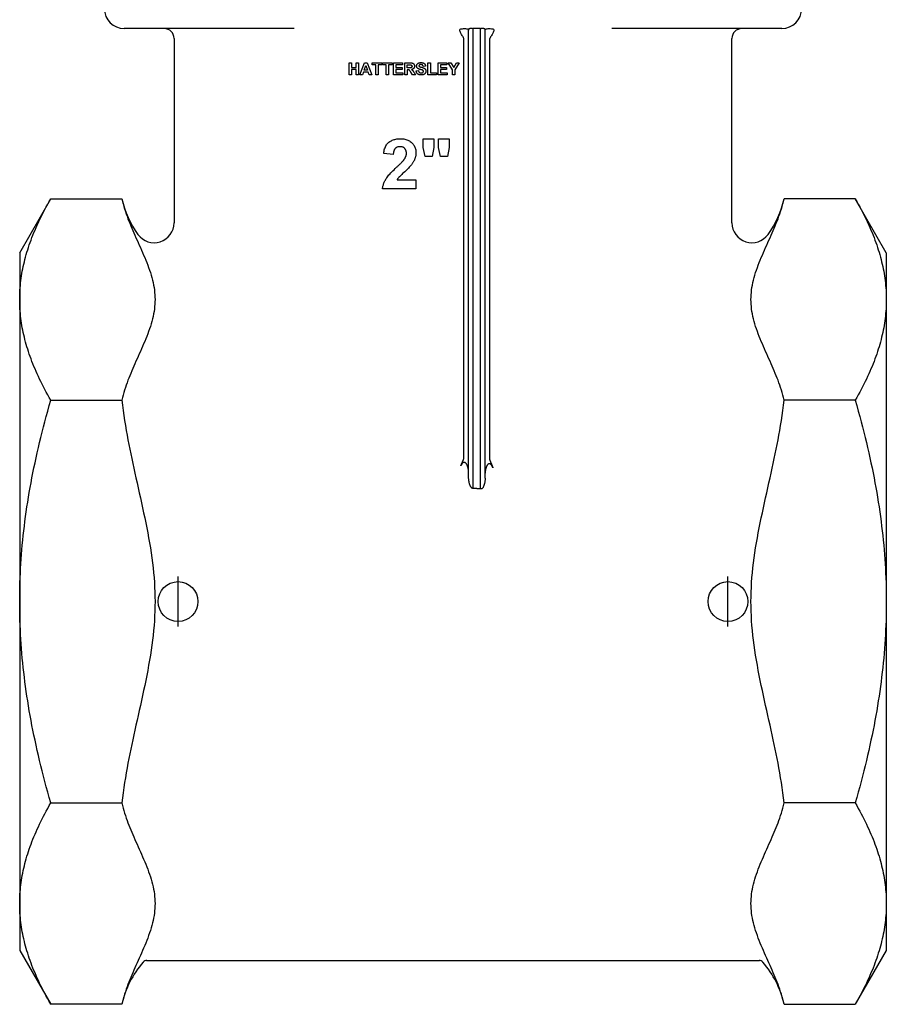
# Model space of a CAD drawing. Header units: millimetres. Extents: x 79 to 4005, y 5 to 463.
# Tile 1 of 15: x 280 to 367, y 145 to 243. Entities that reach past the tile are written whole.
import ezdxf

# ---------------------------------------------------------------- set-up
doc = ezdxf.new("R2010")
doc.units = ezdxf.units.MM
doc.layers.add('DETAIL', color=2, linetype='Continuous')
doc.layers.add('ORIGIN', color=6, linetype='Continuous')

msp = doc.modelspace()

# ---------------------------------------------------------------- linework, layer by layer
at = {"layer": 'DETAIL'}
for p, q in [((307.829, 242.448), (290.763, 242.448)), ((325.323, 197.427), (325.323, 242.365)), ((325.732, 242.448), (325.792, 242.448)), ((325.792, 196.301), (325.792, 242.448)), ((326.525, 242.448), (325.792, 242.448)), ((326.525, 196.252), (326.525, 242.448)), ((326.525, 242.448), (326.585, 242.448)), ((326.993, 197.325), (326.993, 242.365)), ((356.763, 242.448), (339.697, 242.448)), ((295.763, 241.448), (295.763, 222.949)), ((324.855, 199.323), (324.855, 241.448)), ((327.462, 199.179), (327.462, 241.448)), ((351.763, 222.949), (351.763, 241.448)), ((313.327, 237.81), (313.327, 239.01)), ((313.327, 239.01), (313.569, 239.01)), ((313.569, 239.01), (313.569, 238.538)), ((313.569, 238.538), (314.044, 238.538)), ((313.569, 238.335), (313.569, 237.81)), ((314.044, 238.335), (313.569, 238.335)), ((314.044, 239.01), (314.287, 239.01)), ((314.044, 238.538), (314.044, 239.01)), ((314.044, 237.81), (314.044, 238.335)), ((314.287, 239.01), (314.287, 237.81)), ((314.416, 237.81), (314.882, 239.01)), ((314.845, 238.285), (315.008, 238.73)), ((315.174, 238.285), (314.845, 238.285)), ((314.882, 239.01), (315.14, 239.01)), ((315.008, 238.73), (315.174, 238.285)), ((315.14, 239.01), (315.619, 237.81)), ((315.663, 239.01), (316.616, 239.01)), ((315.663, 238.807), (315.663, 239.01)), ((316.019, 238.807), (315.663, 238.807)), ((316.019, 237.81), (316.019, 238.807)), ((316.261, 238.807), (316.261, 237.81)), ((316.616, 238.807), (316.261, 238.807)), ((316.616, 239.01), (316.616, 238.807)), ((316.687, 239.01), (317.641, 239.01)), ((316.687, 238.807), (316.687, 239.01)), ((317.043, 238.807), (316.687, 238.807)), ((317.043, 237.81), (317.043, 238.807)), ((317.286, 238.807), (317.286, 237.81)), ((317.641, 238.807), (317.286, 238.807)), ((317.641, 239.01), (317.641, 238.807)), ((317.798, 237.81), (317.798, 239.01)), ((317.798, 239.01), (318.688, 239.01)), ((318.04, 238.807), (318.04, 238.54)), ((318.688, 238.807), (318.04, 238.807)), ((318.04, 238.54), (318.643, 238.54)), ((318.04, 238.337), (318.04, 238.013)), ((318.643, 238.337), (318.04, 238.337)), ((318.643, 238.54), (318.643, 238.337)), ((318.688, 239.01), (318.688, 238.807)), ((318.916, 237.81), (318.916, 239.01)), ((318.916, 239.01), (319.427, 239.01)), ((319.159, 238.807), (319.348, 238.807)), ((319.159, 238.502), (319.159, 238.807)), ((319.338, 238.502), (319.159, 238.502)), ((319.159, 238.311), (319.159, 237.81)), ((319.208, 238.311), (319.159, 238.311)), ((320.065, 238.201), (320.301, 238.224)), ((321.006, 238.667), (320.764, 238.656)), ((321.252, 237.81), (321.252, 239)), ((321.252, 239), (321.495, 239)), ((321.495, 239), (321.495, 238.013)), ((322.27, 237.81), (322.27, 239.01)), ((322.27, 239.01), (323.16, 239.01)), ((322.513, 238.807), (322.513, 238.54)), ((323.16, 238.807), (322.513, 238.807)), ((322.513, 238.54), (323.116, 238.54)), ((322.513, 238.337), (322.513, 238.013)), ((323.116, 238.337), (322.513, 238.337)), ((323.116, 238.54), (323.116, 238.337)), ((323.16, 239.01), (323.16, 238.807)), ((323.265, 239.01), (323.548, 239.01)), ((323.704, 238.315), (323.265, 239.01)), ((323.548, 239.01), (323.832, 238.534)), ((323.704, 237.81), (323.704, 238.315)), ((323.832, 238.534), (324.108, 239.01)), ((324.388, 239.01), (323.946, 238.313)), ((323.946, 238.313), (323.946, 237.81)), ((324.108, 239.01), (324.388, 239.01)), ((313.569, 237.81), (313.327, 237.81)), ((314.287, 237.81), (314.044, 237.81)), ((314.673, 237.81), (314.416, 237.81)), ((314.772, 238.082), (314.673, 237.81)), ((315.252, 238.082), (314.772, 238.082)), ((315.356, 237.81), (315.252, 238.082)), ((315.619, 237.81), (315.356, 237.81)), ((316.261, 237.81), (316.019, 237.81)), ((317.286, 237.81), (317.043, 237.81)), ((318.711, 237.81), (317.798, 237.81)), ((318.04, 238.013), (318.711, 238.013)), ((318.711, 238.013), (318.711, 237.81)), ((319.159, 237.81), (318.916, 237.81)), ((319.707, 237.81), (319.532, 238.071)), ((319.997, 237.81), (319.707, 237.81)), ((319.85, 238.044), (319.997, 237.81)), ((322.098, 237.81), (321.252, 237.81)), ((321.495, 238.013), (322.098, 238.013)), ((322.098, 238.013), (322.098, 237.81)), ((323.183, 237.81), (322.27, 237.81)), ((322.513, 238.013), (323.183, 238.013)), ((323.183, 238.013), (323.183, 237.81)), ((323.946, 237.81), (323.704, 237.81)), ((320.779, 231.372), (321.823, 231.372)), ((320.779, 230.526), (320.779, 231.372)), ((321.823, 231.372), (321.823, 230.526)), ((322.318, 231.372), (323.362, 231.372)), ((322.318, 230.526), (322.318, 231.372)), ((323.362, 231.372), (323.362, 230.526)), ((320.958, 229.596), (320.779, 230.526)), ((321.823, 230.526), (321.667, 229.596)), ((322.497, 229.596), (322.318, 230.526)), ((323.362, 230.526), (323.206, 229.596)), ((317.76, 229.813), (316.804, 229.908)), ((321.667, 229.596), (320.958, 229.596)), ((323.206, 229.596), (322.497, 229.596)), ((318.145, 227.264), (320.047, 227.264)), ((320.047, 227.264), (320.047, 226.372)), ((320.047, 226.372), (316.689, 226.372)), ((280.263, 219.948), (283.389, 225.363)), ((283.389, 225.363), (290.516, 225.363)), ((364.137, 225.363), (357.009, 225.363)), ((367.263, 219.948), (364.137, 225.363)), ((280.263, 219.948), (280.263, 215.259)), ((367.263, 219.948), (367.263, 215.259)), ((280.263, 215.259), (280.263, 184.948)), ((367.263, 215.259), (367.263, 184.948)), ((283.389, 205.155), (290.516, 205.155)), ((364.137, 205.155), (357.009, 205.155)), ((280.263, 184.948), (280.263, 154.637)), ((367.263, 184.948), (367.263, 154.637)), ((283.389, 164.741), (290.516, 164.741)), ((364.137, 164.741), (357.009, 164.741)), ((280.263, 154.637), (280.263, 149.948)), ((367.263, 154.637), (367.263, 149.948)), ((280.263, 149.948), (283.389, 144.534)), ((367.263, 149.948), (364.137, 144.534)), ((292.987, 148.94), (293.603, 148.94)), ((293.603, 148.94), (353.923, 148.939)), ((353.923, 148.939), (354.539, 148.939)), ((290.516, 144.534), (283.389, 144.534)), ((357.009, 144.534), (364.137, 144.534))]:
    msp.add_line(p, q, dxfattribs=at)
at = {"layer": 'DETAIL', "flags": 128}
for points in [[(324.855, 241.448), (324.823, 241.53), (324.777, 241.606), (324.728, 241.682), (324.679, 241.761), (324.631, 241.84), (324.585, 241.917), (324.543, 241.994), (324.506, 242.068), (324.475, 242.14), (324.454, 242.208), (324.445, 242.273), (324.454, 242.33), (324.484, 242.373), (324.539, 242.405), (324.613, 242.425), (324.704, 242.435), (324.808, 242.44), (324.912, 242.441), (325.018, 242.438), (325.116, 242.431), (325.198, 242.416), (325.263, 242.39), (325.304, 242.352), (325.323, 242.301)], [(325.635, 242.448), (325.613, 242.448), (325.592, 242.448), (325.572, 242.447), (325.552, 242.447), (325.532, 242.446), (325.513, 242.445), (325.495, 242.444), (325.478, 242.443), (325.462, 242.441), (325.447, 242.439), (325.432, 242.437), (325.418, 242.435), (325.405, 242.432), (325.393, 242.428), (325.381, 242.424), (325.371, 242.42), (325.361, 242.415), (325.353, 242.409), (325.345, 242.403), (325.339, 242.396), (325.333, 242.389), (325.329, 242.381), (325.326, 242.373), (325.323, 242.365)], [(325.732, 242.448), (325.728, 242.448), (325.724, 242.448), (325.72, 242.448), (325.716, 242.448), (325.712, 242.448), (325.708, 242.448), (325.704, 242.448), (325.7, 242.448), (325.695, 242.448), (325.691, 242.448), (325.687, 242.448), (325.683, 242.448), (325.679, 242.448), (325.675, 242.448), (325.671, 242.448), (325.667, 242.448), (325.663, 242.448), (325.659, 242.448), (325.655, 242.448), (325.651, 242.448), (325.647, 242.448), (325.643, 242.448), (325.639, 242.448), (325.635, 242.448)], [(326.751, 242.447), (326.745, 242.447), (326.738, 242.447), (326.731, 242.448), (326.725, 242.448), (326.718, 242.448), (326.711, 242.448), (326.704, 242.448), (326.697, 242.448), (326.691, 242.448), (326.684, 242.448), (326.677, 242.448), (326.67, 242.448), (326.663, 242.448), (326.655, 242.448), (326.648, 242.448), (326.641, 242.448), (326.634, 242.448), (326.627, 242.448), (326.62, 242.448), (326.613, 242.448), (326.606, 242.448), (326.599, 242.448), (326.592, 242.448), (326.585, 242.448)], [(326.993, 242.365), (326.991, 242.372), (326.989, 242.379), (326.985, 242.386), (326.981, 242.392), (326.976, 242.398), (326.97, 242.404), (326.964, 242.409), (326.957, 242.414), (326.948, 242.418), (326.94, 242.422), (326.93, 242.426), (326.92, 242.429), (326.909, 242.432), (326.897, 242.435), (326.885, 242.437), (326.873, 242.439), (326.86, 242.441), (326.846, 242.442), (326.832, 242.443), (326.817, 242.445), (326.801, 242.445), (326.785, 242.446), (326.768, 242.447), (326.751, 242.447)], [(326.993, 242.301), (327.013, 242.352), (327.054, 242.39), (327.118, 242.416), (327.201, 242.431), (327.299, 242.438), (327.404, 242.441), (327.509, 242.44), (327.612, 242.435), (327.704, 242.425), (327.777, 242.405), (327.833, 242.373), (327.863, 242.33), (327.872, 242.273), (327.863, 242.208), (327.841, 242.14), (327.811, 242.068), (327.774, 241.994), (327.731, 241.917), (327.686, 241.84), (327.638, 241.761), (327.588, 241.682), (327.54, 241.606), (327.494, 241.53), (327.462, 241.448)], [(319.532, 238.071), (319.509, 238.105), (319.489, 238.135), (319.47, 238.162), (319.453, 238.185), (319.438, 238.206), (319.424, 238.223), (319.413, 238.237), (319.403, 238.248), (319.395, 238.257), (319.386, 238.265), (319.377, 238.272), (319.368, 238.279), (319.359, 238.284), (319.35, 238.29), (319.34, 238.294), (319.331, 238.298), (319.32, 238.301), (319.309, 238.303), (319.296, 238.306), (319.281, 238.308), (319.265, 238.309), (319.247, 238.31), (319.229, 238.311), (319.208, 238.311)], [(319.649, 238.658), (319.649, 238.644), (319.648, 238.632), (319.646, 238.62), (319.643, 238.608), (319.639, 238.597), (319.635, 238.587), (319.63, 238.577), (319.624, 238.567), (319.618, 238.559), (319.611, 238.551), (319.603, 238.543), (319.595, 238.537), (319.586, 238.531), (319.577, 238.525), (319.567, 238.521), (319.556, 238.517), (319.543, 238.513), (319.526, 238.51), (319.505, 238.508), (319.48, 238.506), (319.451, 238.504), (319.417, 238.503), (319.38, 238.502), (319.338, 238.502)], [(319.348, 238.807), (319.36, 238.807), (319.372, 238.807), (319.383, 238.807), (319.394, 238.806), (319.404, 238.806), (319.414, 238.806), (319.424, 238.806), (319.433, 238.806), (319.442, 238.806), (319.451, 238.806), (319.459, 238.806), (319.466, 238.806), (319.473, 238.806), (319.48, 238.805), (319.486, 238.805), (319.492, 238.805), (319.498, 238.805), (319.503, 238.805), (319.508, 238.804), (319.512, 238.804), (319.516, 238.804), (319.52, 238.804), (319.523, 238.803), (319.526, 238.803)], [(319.427, 239.01), (319.473, 239.009), (319.517, 239.008), (319.557, 239.005), (319.593, 239.002), (319.627, 238.997), (319.657, 238.991), (319.683, 238.985), (319.707, 238.977), (319.728, 238.968), (319.748, 238.958), (319.767, 238.946), (319.785, 238.932), (319.802, 238.917), (319.818, 238.9), (319.832, 238.882), (319.846, 238.862), (319.859, 238.841), (319.869, 238.82), (319.878, 238.797), (319.886, 238.774), (319.891, 238.75), (319.895, 238.725), (319.898, 238.699), (319.899, 238.673)], [(319.526, 238.803), (319.535, 238.801), (319.544, 238.799), (319.553, 238.796), (319.562, 238.793), (319.57, 238.79), (319.578, 238.786), (319.585, 238.782), (319.592, 238.777), (319.599, 238.772), (319.605, 238.767), (319.611, 238.761), (319.617, 238.755), (319.622, 238.749), (319.627, 238.742), (319.631, 238.735), (319.635, 238.728), (319.638, 238.72), (319.641, 238.712), (319.643, 238.704), (319.645, 238.695), (319.647, 238.686), (319.648, 238.677), (319.649, 238.667), (319.649, 238.658)], [(319.899, 238.673), (319.898, 238.651), (319.897, 238.63), (319.894, 238.609), (319.89, 238.589), (319.885, 238.569), (319.879, 238.55), (319.872, 238.532), (319.864, 238.514), (319.854, 238.497), (319.844, 238.481), (319.832, 238.465), (319.82, 238.45), (319.806, 238.436), (319.791, 238.423), (319.775, 238.41), (319.758, 238.399), (319.74, 238.388), (319.721, 238.378), (319.7, 238.37), (319.679, 238.362), (319.656, 238.355), (319.633, 238.349), (319.608, 238.343), (319.582, 238.339)], [(319.582, 238.339), (319.595, 238.332), (319.608, 238.324), (319.62, 238.316), (319.632, 238.308), (319.643, 238.3), (319.654, 238.291), (319.665, 238.283), (319.675, 238.274), (319.685, 238.265), (319.694, 238.257), (319.703, 238.248), (319.712, 238.239), (319.721, 238.229), (319.73, 238.218), (319.74, 238.206), (319.75, 238.193), (319.761, 238.178), (319.772, 238.162), (319.784, 238.146), (319.796, 238.128), (319.809, 238.108), (319.822, 238.088), (319.836, 238.067), (319.85, 238.044)], [(320.561, 237.789), (320.524, 237.789), (320.488, 237.792), (320.454, 237.795), (320.421, 237.8), (320.39, 237.807), (320.36, 237.815), (320.331, 237.824), (320.304, 237.835), (320.279, 237.848), (320.255, 237.862), (320.232, 237.877), (320.211, 237.894), (320.191, 237.912), (320.173, 237.932), (320.156, 237.952), (320.141, 237.975), (320.126, 237.998), (320.114, 238.023), (320.102, 238.049), (320.092, 238.077), (320.083, 238.106), (320.076, 238.136), (320.07, 238.168), (320.065, 238.201)], [(320.108, 238.695), (320.109, 238.718), (320.111, 238.74), (320.116, 238.762), (320.121, 238.784), (320.129, 238.805), (320.138, 238.826), (320.148, 238.847), (320.16, 238.867), (320.174, 238.886), (320.189, 238.904), (320.206, 238.921), (320.224, 238.937), (320.243, 238.952), (320.264, 238.965), (320.287, 238.977), (320.31, 238.988), (320.335, 238.998), (320.362, 239.006), (320.389, 239.014), (320.418, 239.019), (320.448, 239.024), (320.48, 239.027), (320.512, 239.029), (320.546, 239.03)], [(320.219, 238.454), (320.21, 238.463), (320.201, 238.471), (320.193, 238.48), (320.185, 238.489), (320.178, 238.497), (320.17, 238.507), (320.164, 238.516), (320.157, 238.525), (320.151, 238.535), (320.146, 238.544), (320.141, 238.554), (320.136, 238.564), (320.131, 238.574), (320.127, 238.584), (320.124, 238.595), (320.121, 238.605), (320.118, 238.616), (320.115, 238.627), (320.113, 238.638), (320.111, 238.649), (320.11, 238.66), (320.109, 238.672), (320.108, 238.683), (320.108, 238.695)], [(320.492, 238.336), (320.476, 238.34), (320.461, 238.344), (320.445, 238.348), (320.431, 238.352), (320.416, 238.357), (320.402, 238.361), (320.389, 238.366), (320.375, 238.37), (320.363, 238.375), (320.35, 238.38), (320.338, 238.385), (320.327, 238.39), (320.315, 238.395), (320.305, 238.4), (320.294, 238.405), (320.284, 238.41), (320.275, 238.415), (320.265, 238.421), (320.257, 238.426), (320.248, 238.432), (320.24, 238.437), (320.233, 238.443), (320.226, 238.449), (320.219, 238.454)], [(320.301, 238.224), (320.305, 238.205), (320.309, 238.186), (320.314, 238.168), (320.32, 238.152), (320.326, 238.136), (320.333, 238.121), (320.341, 238.107), (320.349, 238.093), (320.358, 238.081), (320.367, 238.07), (320.377, 238.059), (320.388, 238.049), (320.399, 238.04), (320.411, 238.032), (320.423, 238.025), (320.436, 238.018), (320.45, 238.012), (320.464, 238.007), (320.479, 238.003), (320.495, 238), (320.511, 237.997), (320.527, 237.995), (320.545, 237.994), (320.563, 237.993)], [(320.378, 238.786), (320.375, 238.784), (320.372, 238.782), (320.369, 238.779), (320.366, 238.777), (320.364, 238.774), (320.361, 238.771), (320.359, 238.768), (320.357, 238.766), (320.355, 238.763), (320.353, 238.76), (320.351, 238.757), (320.349, 238.754), (320.348, 238.75), (320.346, 238.747), (320.345, 238.744), (320.344, 238.741), (320.343, 238.737), (320.342, 238.734), (320.341, 238.73), (320.341, 238.727), (320.34, 238.723), (320.34, 238.719), (320.34, 238.715), (320.34, 238.711)], [(320.34, 238.711), (320.34, 238.708), (320.34, 238.705), (320.34, 238.701), (320.341, 238.698), (320.341, 238.694), (320.342, 238.691), (320.343, 238.688), (320.344, 238.685), (320.345, 238.681), (320.346, 238.678), (320.347, 238.675), (320.349, 238.672), (320.35, 238.669), (320.352, 238.666), (320.354, 238.663), (320.355, 238.66), (320.358, 238.657), (320.36, 238.655), (320.362, 238.652), (320.364, 238.649), (320.367, 238.646), (320.37, 238.644), (320.372, 238.641), (320.375, 238.638)], [(320.375, 238.638), (320.394, 238.625), (320.421, 238.612), (320.455, 238.599), (320.495, 238.586), (320.544, 238.572), (320.599, 238.558), (320.655, 238.544), (320.707, 238.53), (320.753, 238.516), (320.794, 238.502), (320.83, 238.487), (320.861, 238.472), (320.888, 238.457), (320.913, 238.439), (320.936, 238.42), (320.957, 238.399), (320.976, 238.375), (320.993, 238.351), (321.008, 238.324), (321.02, 238.295), (321.029, 238.264), (321.036, 238.231), (321.04, 238.196), (321.041, 238.159)], [(320.544, 238.829), (320.535, 238.829), (320.526, 238.829), (320.518, 238.829), (320.51, 238.828), (320.501, 238.828), (320.493, 238.827), (320.486, 238.826), (320.478, 238.825), (320.471, 238.823), (320.463, 238.822), (320.456, 238.82), (320.449, 238.819), (320.442, 238.817), (320.436, 238.815), (320.429, 238.813), (320.423, 238.81), (320.417, 238.808), (320.411, 238.805), (320.405, 238.803), (320.399, 238.8), (320.394, 238.797), (320.388, 238.793), (320.383, 238.79), (320.378, 238.786)], [(320.686, 238.283), (320.683, 238.285), (320.678, 238.286), (320.674, 238.287), (320.669, 238.289), (320.664, 238.291), (320.658, 238.292), (320.652, 238.294), (320.646, 238.296), (320.639, 238.298), (320.632, 238.3), (320.625, 238.302), (320.617, 238.304), (320.608, 238.306), (320.6, 238.308), (320.591, 238.311), (320.581, 238.313), (320.572, 238.316), (320.561, 238.318), (320.551, 238.321), (320.54, 238.324), (320.529, 238.327), (320.517, 238.329), (320.505, 238.332), (320.492, 238.336)], [(320.764, 238.656), (320.761, 238.671), (320.758, 238.685), (320.754, 238.699), (320.75, 238.712), (320.745, 238.724), (320.74, 238.735), (320.734, 238.746), (320.727, 238.756), (320.721, 238.765), (320.713, 238.774), (320.706, 238.782), (320.697, 238.789), (320.688, 238.795), (320.679, 238.801), (320.668, 238.807), (320.657, 238.811), (320.646, 238.816), (320.633, 238.819), (320.62, 238.822), (320.606, 238.825), (320.592, 238.827), (320.576, 238.828), (320.56, 238.829), (320.544, 238.829)], [(320.546, 239.03), (320.583, 239.029), (320.619, 239.027), (320.652, 239.024), (320.685, 239.019), (320.715, 239.013), (320.744, 239.005), (320.772, 238.996), (320.798, 238.986), (320.822, 238.974), (320.845, 238.961), (320.867, 238.947), (320.887, 238.931), (320.905, 238.914), (320.922, 238.896), (320.937, 238.877), (320.951, 238.858), (320.963, 238.837), (320.974, 238.816), (320.983, 238.793), (320.991, 238.77), (320.997, 238.745), (321.002, 238.72), (321.005, 238.694), (321.006, 238.667)], [(321.041, 238.159), (321.04, 238.134), (321.038, 238.109), (321.033, 238.084), (321.027, 238.06), (321.019, 238.036), (321.009, 238.012), (320.997, 237.989), (320.984, 237.967), (320.969, 237.945), (320.952, 237.924), (320.934, 237.905), (320.915, 237.888), (320.894, 237.872), (320.871, 237.857), (320.848, 237.844), (320.822, 237.833), (320.795, 237.822), (320.766, 237.813), (320.736, 237.806), (320.704, 237.8), (320.671, 237.795), (320.636, 237.791), (320.599, 237.789), (320.561, 237.789)], [(320.563, 237.993), (320.582, 237.994), (320.6, 237.995), (320.618, 237.997), (320.634, 237.999), (320.65, 238.002), (320.665, 238.006), (320.68, 238.01), (320.693, 238.015), (320.706, 238.021), (320.718, 238.028), (320.729, 238.035), (320.739, 238.043), (320.749, 238.051), (320.757, 238.06), (320.765, 238.069), (320.772, 238.078), (320.779, 238.087), (320.784, 238.097), (320.788, 238.106), (320.792, 238.116), (320.795, 238.127), (320.797, 238.137), (320.798, 238.148), (320.799, 238.159)], [(320.799, 238.159), (320.799, 238.166), (320.798, 238.173), (320.797, 238.18), (320.796, 238.186), (320.794, 238.193), (320.792, 238.199), (320.79, 238.205), (320.788, 238.21), (320.785, 238.216), (320.781, 238.221), (320.778, 238.227), (320.774, 238.232), (320.769, 238.237), (320.764, 238.241), (320.759, 238.246), (320.753, 238.251), (320.746, 238.255), (320.739, 238.26), (320.732, 238.264), (320.724, 238.268), (320.715, 238.272), (320.706, 238.276), (320.696, 238.28), (320.686, 238.283)], [(316.804, 229.908), (316.82, 230.037), (316.842, 230.16), (316.869, 230.277), (316.9, 230.387), (316.937, 230.491), (316.979, 230.589), (317.026, 230.681), (317.078, 230.766), (317.135, 230.846), (317.198, 230.919), (317.265, 230.985), (317.337, 231.046), (317.414, 231.101), (317.493, 231.151), (317.576, 231.197), (317.662, 231.238), (317.751, 231.274), (317.843, 231.305), (317.938, 231.331), (318.037, 231.353), (318.138, 231.369), (318.243, 231.381), (318.351, 231.389), (318.462, 231.391)], [(318.462, 231.391), (318.583, 231.388), (318.699, 231.38), (318.811, 231.366), (318.919, 231.347), (319.023, 231.322), (319.122, 231.291), (319.216, 231.255), (319.307, 231.214), (319.393, 231.167), (319.474, 231.114), (319.551, 231.056), (319.624, 230.993), (319.691, 230.925), (319.753, 230.855), (319.809, 230.781), (319.859, 230.705), (319.903, 230.627), (319.941, 230.545), (319.974, 230.461), (320, 230.374), (320.021, 230.285), (320.035, 230.193), (320.044, 230.098), (320.047, 230)], [(318.439, 230.594), (318.39, 230.593), (318.343, 230.589), (318.298, 230.583), (318.254, 230.574), (318.212, 230.563), (318.171, 230.549), (318.133, 230.533), (318.096, 230.514), (318.06, 230.493), (318.027, 230.469), (317.995, 230.442), (317.964, 230.413), (317.936, 230.382), (317.909, 230.346), (317.885, 230.308), (317.863, 230.266), (317.843, 230.221), (317.825, 230.173), (317.809, 230.121), (317.795, 230.066), (317.783, 230.008), (317.773, 229.946), (317.766, 229.881), (317.76, 229.813)], [(319.087, 229.931), (319.085, 229.984), (319.082, 230.034), (319.076, 230.082), (319.068, 230.128), (319.057, 230.172), (319.044, 230.214), (319.028, 230.254), (319.01, 230.292), (318.99, 230.328), (318.967, 230.362), (318.942, 230.393), (318.915, 230.423), (318.886, 230.45), (318.854, 230.475), (318.821, 230.498), (318.786, 230.518), (318.749, 230.536), (318.71, 230.552), (318.67, 230.565), (318.627, 230.575), (318.583, 230.584), (318.537, 230.59), (318.489, 230.593), (318.439, 230.594)], [(318.096, 228.525), (318.149, 228.575), (318.2, 228.623), (318.25, 228.67), (318.298, 228.715), (318.344, 228.759), (318.388, 228.802), (318.431, 228.844), (318.472, 228.884), (318.511, 228.923), (318.548, 228.96), (318.584, 228.996), (318.618, 229.031), (318.65, 229.064), (318.68, 229.097), (318.709, 229.127), (318.736, 229.157), (318.761, 229.185), (318.785, 229.212), (318.806, 229.237), (318.826, 229.261), (318.844, 229.284), (318.861, 229.306), (318.875, 229.326), (318.888, 229.344)], [(318.888, 229.344), (318.905, 229.369), (318.92, 229.394), (318.935, 229.419), (318.949, 229.443), (318.962, 229.468), (318.975, 229.493), (318.987, 229.517), (318.999, 229.542), (319.009, 229.566), (319.019, 229.591), (319.028, 229.615), (319.037, 229.64), (319.045, 229.664), (319.052, 229.689), (319.059, 229.713), (319.065, 229.737), (319.07, 229.762), (319.074, 229.786), (319.078, 229.81), (319.081, 229.835), (319.083, 229.859), (319.085, 229.883), (319.086, 229.907), (319.087, 229.931)], [(320.047, 230), (320.046, 229.944), (320.044, 229.889), (320.039, 229.834), (320.034, 229.78), (320.026, 229.726), (320.017, 229.672), (320.006, 229.619), (319.994, 229.566), (319.979, 229.514), (319.964, 229.462), (319.946, 229.411), (319.927, 229.36), (319.906, 229.309), (319.883, 229.257), (319.858, 229.205), (319.831, 229.153), (319.802, 229.1), (319.771, 229.047), (319.738, 228.994), (319.703, 228.94), (319.666, 228.885), (319.628, 228.83), (319.587, 228.775), (319.544, 228.719)], [(316.689, 226.372), (316.7, 226.455), (316.713, 226.538), (316.73, 226.62), (316.749, 226.702), (316.772, 226.782), (316.798, 226.862), (316.826, 226.941), (316.858, 227.02), (316.893, 227.098), (316.931, 227.175), (316.971, 227.251), (317.015, 227.327), (317.064, 227.404), (317.121, 227.485), (317.185, 227.571), (317.256, 227.66), (317.335, 227.754), (317.422, 227.852), (317.515, 227.954), (317.617, 228.06), (317.725, 228.17), (317.841, 228.284), (317.965, 228.403), (318.096, 228.525)], [(319.544, 228.719), (319.496, 228.661), (319.439, 228.597), (319.373, 228.526), (319.299, 228.45), (319.216, 228.367), (319.124, 228.279), (319.024, 228.184), (318.915, 228.083), (318.807, 227.984), (318.709, 227.893), (318.622, 227.811), (318.544, 227.737), (318.478, 227.672), (318.421, 227.616), (318.375, 227.569), (318.34, 227.53), (318.31, 227.496), (318.282, 227.462), (318.255, 227.429), (318.23, 227.395), (318.207, 227.362), (318.185, 227.329), (318.164, 227.296), (318.145, 227.264)], [(280.263, 215.259), (280.265, 215.496), (280.27, 215.733), (280.279, 215.97), (280.292, 216.206), (280.309, 216.442), (280.329, 216.678), (280.353, 216.914), (280.38, 217.15), (280.411, 217.386), (280.446, 217.622), (280.484, 217.859), (280.526, 218.095), (280.572, 218.332), (280.621, 218.57), (280.674, 218.807), (280.73, 219.046), (280.79, 219.285), (280.854, 219.524), (280.922, 219.764), (280.993, 220.005), (281.067, 220.247), (281.146, 220.49), (281.228, 220.734), (281.314, 220.978), (281.404, 221.224), (281.498, 221.471), (281.596, 221.719), (281.697, 221.969), (281.802, 222.22), (281.912, 222.472), (282.025, 222.726), (282.142, 222.981), (282.264, 223.238), (282.39, 223.497), (282.519, 223.757), (282.653, 224.02), (282.792, 224.284), (282.934, 224.551), (283.081, 224.819), (283.233, 225.09), (283.389, 225.363)], [(290.516, 225.363), (290.579, 225.106), (290.647, 224.851), (290.72, 224.596), (290.797, 224.344), (290.878, 224.095), (290.962, 223.849), (291.048, 223.607), (291.136, 223.369), (291.226, 223.137), (291.318, 222.904), (291.414, 222.668), (291.513, 222.43), (291.615, 222.191), (291.719, 221.949), (291.825, 221.706), (291.934, 221.461), (292.043, 221.215), (292.154, 220.968), (292.266, 220.72), (292.377, 220.47), (292.489, 220.22), (292.599, 219.969), (292.707, 219.718), (292.814, 219.466), (292.919, 219.214), (293.02, 218.962), (293.117, 218.71), (293.211, 218.457), (293.3, 218.206), (293.383, 217.954), (293.461, 217.703), (293.533, 217.453), (293.598, 217.204), (293.656, 216.955), (293.706, 216.708), (293.749, 216.462), (293.784, 216.218), (293.812, 215.975), (293.831, 215.735), (293.843, 215.496), (293.847, 215.259), (293.843, 215.022), (293.831, 214.784), (293.812, 214.543), (293.784, 214.3), (293.749, 214.056), (293.706, 213.81), (293.656, 213.563), (293.598, 213.314), (293.533, 213.065), (293.461, 212.815), (293.383, 212.564), (293.3, 212.313), (293.211, 212.061), (293.117, 211.809), (293.02, 211.556), (292.919, 211.304), (292.814, 211.052), (292.707, 210.8), (292.599, 210.549), (292.489, 210.298), (292.377, 210.048), (292.266, 209.798), (292.154, 209.55), (292.043, 209.303), (291.934, 209.057), (291.825, 208.812), (291.719, 208.569), (291.615, 208.327), (291.513, 208.088), (291.414, 207.85), (291.318, 207.615), (291.226, 207.382), (291.136, 207.149), (291.048, 206.911), (290.962, 206.669), (290.878, 206.423), (290.797, 206.174), (290.72, 205.922), (290.647, 205.668), (290.579, 205.412), (290.516, 205.155)], [(357.009, 205.155), (356.946, 205.412), (356.878, 205.668), (356.805, 205.922), (356.728, 206.174), (356.647, 206.423), (356.563, 206.669), (356.477, 206.911), (356.389, 207.149), (356.3, 207.382), (356.207, 207.615), (356.111, 207.85), (356.012, 208.088), (355.911, 208.327), (355.806, 208.569), (355.7, 208.812), (355.592, 209.057), (355.482, 209.303), (355.371, 209.55), (355.259, 209.798), (355.148, 210.048), (355.037, 210.298), (354.927, 210.549), (354.818, 210.8), (354.711, 211.052), (354.607, 211.304), (354.506, 211.556), (354.408, 211.809), (354.315, 212.061), (354.226, 212.313), (354.142, 212.564), (354.064, 212.815), (353.992, 213.065), (353.927, 213.314), (353.87, 213.563), (353.819, 213.81), (353.776, 214.056), (353.741, 214.3), (353.714, 214.543), (353.694, 214.784), (353.682, 215.022), (353.678, 215.259), (353.682, 215.496), (353.694, 215.735), (353.714, 215.975), (353.741, 216.218), (353.776, 216.462), (353.819, 216.708), (353.87, 216.955), (353.927, 217.204), (353.992, 217.453), (354.064, 217.703), (354.142, 217.954), (354.226, 218.206), (354.315, 218.457), (354.408, 218.71), (354.506, 218.962), (354.607, 219.214), (354.711, 219.466), (354.818, 219.718), (354.927, 219.969), (355.037, 220.22), (355.148, 220.47), (355.259, 220.72), (355.371, 220.968), (355.482, 221.215), (355.592, 221.461), (355.7, 221.706), (355.806, 221.949), (355.911, 222.191), (356.012, 222.43), (356.111, 222.668), (356.207, 222.904), (356.3, 223.137), (356.389, 223.369), (356.477, 223.607), (356.563, 223.849), (356.647, 224.095), (356.728, 224.344), (356.805, 224.596), (356.878, 224.851), (356.946, 225.106), (357.009, 225.363)], [(364.137, 225.363), (364.293, 225.09), (364.444, 224.819), (364.591, 224.551), (364.734, 224.284), (364.872, 224.02), (365.006, 223.757), (365.136, 223.497), (365.261, 223.238), (365.383, 222.981), (365.5, 222.726), (365.614, 222.472), (365.723, 222.22), (365.828, 221.969), (365.93, 221.719), (366.027, 221.471), (366.121, 221.224), (366.211, 220.978), (366.297, 220.734), (366.379, 220.49), (366.458, 220.247), (366.533, 220.005), (366.604, 219.764), (366.671, 219.524), (366.735, 219.285), (366.795, 219.046), (366.851, 218.807), (366.904, 218.57), (366.953, 218.332), (366.999, 218.095), (367.041, 217.859), (367.079, 217.622), (367.114, 217.386), (367.145, 217.15), (367.173, 216.914), (367.196, 216.678), (367.217, 216.442), (367.233, 216.206), (367.246, 215.97), (367.255, 215.733), (367.261, 215.496), (367.263, 215.259)], [(283.389, 205.155), (283.233, 205.428), (283.081, 205.699), (282.934, 205.968), (282.792, 206.234), (282.653, 206.498), (282.519, 206.761), (282.39, 207.021), (282.264, 207.28), (282.142, 207.537), (282.025, 207.792), (281.912, 208.046), (281.802, 208.298), (281.697, 208.549), (281.596, 208.799), (281.498, 209.047), (281.404, 209.294), (281.314, 209.54), (281.228, 209.785), (281.146, 210.028), (281.067, 210.271), (280.993, 210.513), (280.922, 210.754), (280.854, 210.994), (280.79, 211.234), (280.73, 211.473), (280.674, 211.711), (280.621, 211.949), (280.572, 212.186), (280.526, 212.423), (280.484, 212.66), (280.446, 212.896), (280.411, 213.132), (280.38, 213.368), (280.353, 213.604), (280.329, 213.84), (280.309, 214.076), (280.292, 214.312), (280.279, 214.549), (280.27, 214.785), (280.265, 215.022), (280.263, 215.259)], [(367.263, 215.259), (367.261, 215.022), (367.255, 214.785), (367.246, 214.549), (367.233, 214.312), (367.217, 214.076), (367.196, 213.84), (367.173, 213.604), (367.145, 213.368), (367.114, 213.132), (367.079, 212.896), (367.041, 212.66), (366.999, 212.423), (366.953, 212.186), (366.904, 211.949), (366.851, 211.711), (366.795, 211.473), (366.735, 211.234), (366.671, 210.994), (366.604, 210.754), (366.533, 210.513), (366.458, 210.271), (366.379, 210.028), (366.297, 209.785), (366.211, 209.54), (366.121, 209.294), (366.027, 209.047), (365.93, 208.799), (365.828, 208.549), (365.723, 208.298), (365.614, 208.046), (365.5, 207.792), (365.383, 207.537), (365.261, 207.28), (365.136, 207.021), (365.006, 206.761), (364.872, 206.498), (364.734, 206.234), (364.591, 205.968), (364.444, 205.699), (364.293, 205.428), (364.137, 205.155)], [(280.263, 184.948), (280.265, 185.423), (280.27, 185.896), (280.279, 186.369), (280.292, 186.842), (280.309, 187.314), (280.329, 187.786), (280.353, 188.258), (280.38, 188.73), (280.411, 189.202), (280.446, 189.674), (280.484, 190.147), (280.526, 190.62), (280.572, 191.094), (280.621, 191.569), (280.674, 192.045), (280.73, 192.521), (280.79, 192.999), (280.854, 193.478), (280.922, 193.959), (280.993, 194.441), (281.067, 194.924), (281.146, 195.41), (281.228, 195.897), (281.314, 196.387), (281.404, 196.878), (281.498, 197.372), (281.596, 197.869), (281.697, 198.368), (281.802, 198.869), (281.912, 199.374), (282.025, 199.882), (282.142, 200.392), (282.264, 200.906), (282.39, 201.424), (282.519, 201.945), (282.653, 202.47), (282.792, 202.998), (282.934, 203.531), (283.081, 204.068), (283.233, 204.61), (283.389, 205.155)], [(290.516, 205.155), (290.579, 204.643), (290.647, 204.131), (290.72, 203.623), (290.797, 203.119), (290.878, 202.62), (290.962, 202.128), (291.048, 201.644), (291.136, 201.169), (291.226, 200.703), (291.318, 200.237), (291.414, 199.766), (291.513, 199.291), (291.615, 198.812), (291.719, 198.329), (291.825, 197.842), (291.934, 197.353), (292.043, 196.861), (292.154, 196.366), (292.266, 195.869), (292.377, 195.371), (292.489, 194.87), (292.599, 194.369), (292.707, 193.866), (292.814, 193.362), (292.919, 192.858), (293.02, 192.354), (293.117, 191.849), (293.211, 191.345), (293.3, 190.841), (293.383, 190.338), (293.461, 189.837), (293.533, 189.336), (293.598, 188.838), (293.656, 188.341), (293.706, 187.846), (293.749, 187.355), (293.784, 186.866), (293.812, 186.381), (293.831, 185.899), (293.843, 185.421), (293.847, 184.948), (293.843, 184.475), (293.831, 183.997), (293.812, 183.516), (293.784, 183.03), (293.749, 182.542), (293.706, 182.05), (293.656, 181.556), (293.598, 181.059), (293.533, 180.56), (293.461, 180.06), (293.383, 179.558), (293.3, 179.055), (293.211, 178.551), (293.117, 178.047), (293.02, 177.543), (292.919, 177.038), (292.814, 176.534), (292.707, 176.031), (292.599, 175.528), (292.489, 175.026), (292.377, 174.526), (292.266, 174.027), (292.154, 173.53), (292.043, 173.036), (291.934, 172.543), (291.825, 172.054), (291.719, 171.568), (291.615, 171.085), (291.513, 170.605), (291.414, 170.13), (291.318, 169.659), (291.226, 169.193), (291.136, 168.728), (291.048, 168.253), (290.962, 167.769), (290.878, 167.276), (290.797, 166.778), (290.72, 166.274), (290.647, 165.765), (290.579, 165.254), (290.516, 164.741)], [(357.009, 164.741), (356.946, 165.254), (356.878, 165.765), (356.805, 166.274), (356.728, 166.778), (356.647, 167.276), (356.563, 167.769), (356.477, 168.253), (356.389, 168.728), (356.3, 169.193), (356.207, 169.659), (356.111, 170.13), (356.012, 170.605), (355.911, 171.085), (355.806, 171.568), (355.7, 172.054), (355.592, 172.543), (355.482, 173.036), (355.371, 173.53), (355.259, 174.027), (355.148, 174.526), (355.037, 175.026), (354.927, 175.528), (354.818, 176.031), (354.711, 176.534), (354.607, 177.038), (354.506, 177.543), (354.408, 178.047), (354.315, 178.551), (354.226, 179.055), (354.142, 179.558), (354.064, 180.06), (353.992, 180.56), (353.927, 181.059), (353.87, 181.556), (353.819, 182.05), (353.776, 182.542), (353.741, 183.03), (353.714, 183.516), (353.694, 183.997), (353.682, 184.475), (353.678, 184.948), (353.682, 185.421), (353.694, 185.899), (353.714, 186.381), (353.741, 186.866), (353.776, 187.355), (353.819, 187.846), (353.87, 188.341), (353.927, 188.838), (353.992, 189.336), (354.064, 189.837), (354.142, 190.338), (354.226, 190.841), (354.315, 191.345), (354.408, 191.849), (354.506, 192.354), (354.607, 192.858), (354.711, 193.362), (354.818, 193.866), (354.927, 194.369), (355.037, 194.87), (355.148, 195.371), (355.259, 195.869), (355.371, 196.366), (355.482, 196.861), (355.592, 197.353), (355.7, 197.842), (355.806, 198.329), (355.911, 198.812), (356.012, 199.291), (356.111, 199.766), (356.207, 200.237), (356.3, 200.703), (356.389, 201.169), (356.477, 201.644), (356.563, 202.128), (356.647, 202.62), (356.728, 203.119), (356.805, 203.623), (356.878, 204.131), (356.946, 204.643), (357.009, 205.155)], [(364.137, 205.155), (364.293, 204.61), (364.444, 204.068), (364.591, 203.531), (364.734, 202.998), (364.872, 202.47), (365.006, 201.945), (365.136, 201.424), (365.261, 200.906), (365.383, 200.392), (365.5, 199.882), (365.614, 199.374), (365.723, 198.869), (365.828, 198.368), (365.93, 197.869), (366.027, 197.372), (366.121, 196.878), (366.211, 196.387), (366.297, 195.897), (366.379, 195.41), (366.458, 194.924), (366.533, 194.441), (366.604, 193.959), (366.671, 193.478), (366.735, 192.999), (366.795, 192.521), (366.851, 192.045), (366.904, 191.569), (366.953, 191.094), (366.999, 190.62), (367.041, 190.147), (367.079, 189.674), (367.114, 189.202), (367.145, 188.73), (367.173, 188.258), (367.196, 187.786), (367.217, 187.314), (367.233, 186.842), (367.246, 186.369), (367.255, 185.896), (367.261, 185.423), (367.263, 184.948)], [(324.547, 198.552), (324.56, 198.588), (324.573, 198.624), (324.587, 198.66), (324.602, 198.696), (324.616, 198.733), (324.631, 198.769), (324.647, 198.806), (324.662, 198.843), (324.678, 198.879), (324.694, 198.916), (324.711, 198.953), (324.727, 198.99), (324.743, 199.027), (324.76, 199.063), (324.776, 199.1), (324.792, 199.136), (324.808, 199.171), (324.821, 199.202), (324.832, 199.23), (324.841, 199.254), (324.848, 199.275), (324.852, 199.293), (324.854, 199.308), (324.855, 199.323)], [(324.855, 198.912), (324.836, 198.909), (324.818, 198.904), (324.8, 198.897), (324.783, 198.889), (324.767, 198.879), (324.751, 198.869), (324.736, 198.857), (324.722, 198.845), (324.708, 198.832), (324.695, 198.819), (324.683, 198.805), (324.671, 198.79), (324.659, 198.775), (324.648, 198.758), (324.637, 198.741), (324.626, 198.724), (324.615, 198.705), (324.604, 198.685), (324.594, 198.665), (324.584, 198.644), (324.574, 198.622), (324.565, 198.599), (324.556, 198.576), (324.547, 198.552)], [(325.323, 197.939), (325.321, 197.997), (325.317, 198.055), (325.312, 198.113), (325.305, 198.171), (325.297, 198.229), (325.287, 198.287), (325.276, 198.344), (325.263, 198.4), (325.248, 198.455), (325.232, 198.508), (325.214, 198.558), (325.196, 198.605), (325.176, 198.649), (325.155, 198.691), (325.134, 198.728), (325.111, 198.763), (325.087, 198.794), (325.062, 198.823), (325.034, 198.85), (325.003, 198.873), (324.97, 198.893), (324.933, 198.906), (324.894, 198.913), (324.855, 198.912)], [(327.462, 198.769), (327.428, 198.774), (327.395, 198.774), (327.362, 198.767), (327.331, 198.755), (327.302, 198.739), (327.275, 198.72), (327.25, 198.697), (327.225, 198.671), (327.201, 198.64), (327.177, 198.606), (327.155, 198.567), (327.134, 198.526), (327.114, 198.482), (327.095, 198.434), (327.078, 198.383), (327.063, 198.33), (327.048, 198.274), (327.035, 198.215), (327.024, 198.154), (327.015, 198.092), (327.007, 198.029), (327.001, 197.966), (326.996, 197.904), (326.993, 197.841)], [(327.462, 199.179), (327.465, 199.145), (327.475, 199.111), (327.486, 199.078), (327.499, 199.045), (327.513, 199.012), (327.526, 198.98), (327.54, 198.947), (327.554, 198.914), (327.569, 198.88), (327.583, 198.846), (327.597, 198.812), (327.612, 198.778), (327.626, 198.744), (327.64, 198.711), (327.654, 198.677), (327.667, 198.643), (327.681, 198.609), (327.694, 198.576), (327.707, 198.542), (327.72, 198.509), (327.732, 198.475), (327.745, 198.442), (327.756, 198.409), (327.768, 198.376)], [(327.768, 198.376), (327.759, 198.401), (327.749, 198.426), (327.74, 198.45), (327.73, 198.474), (327.72, 198.496), (327.709, 198.518), (327.699, 198.539), (327.688, 198.559), (327.677, 198.578), (327.665, 198.597), (327.654, 198.614), (327.642, 198.631), (327.63, 198.647), (327.618, 198.662), (327.605, 198.676), (327.592, 198.69), (327.578, 198.703), (327.564, 198.716), (327.548, 198.727), (327.532, 198.738), (327.516, 198.748), (327.498, 198.757), (327.48, 198.764), (327.462, 198.769)], [(325.792, 196.301), (325.749, 196.301), (325.707, 196.313), (325.67, 196.333), (325.636, 196.36), (325.605, 196.391), (325.578, 196.425), (325.555, 196.461), (325.532, 196.499), (325.51, 196.541), (325.489, 196.586), (325.469, 196.635), (325.45, 196.686), (325.432, 196.74), (325.415, 196.797), (325.4, 196.856), (325.386, 196.917), (325.373, 196.98), (325.361, 197.044), (325.351, 197.108), (325.343, 197.172), (325.336, 197.236), (325.33, 197.3), (325.326, 197.364), (325.323, 197.427)], [(326.993, 197.325), (326.99, 197.261), (326.986, 197.197), (326.981, 197.134), (326.974, 197.07), (326.965, 197.007), (326.956, 196.946), (326.945, 196.886), (326.933, 196.828), (326.92, 196.771), (326.906, 196.717), (326.891, 196.665), (326.874, 196.615), (326.857, 196.567), (326.838, 196.522), (326.819, 196.48), (326.799, 196.441), (326.776, 196.402), (326.751, 196.364), (326.722, 196.329), (326.691, 196.298), (326.654, 196.272), (326.614, 196.253), (326.569, 196.246), (326.525, 196.252)], [(326.525, 196.252), (326.494, 196.254), (326.464, 196.256), (326.433, 196.259), (326.402, 196.261), (326.372, 196.263), (326.341, 196.265), (326.31, 196.268), (326.28, 196.27), (326.249, 196.272), (326.219, 196.274), (326.188, 196.276), (326.157, 196.278), (326.127, 196.28), (326.096, 196.282), (326.066, 196.284), (326.035, 196.286), (326.005, 196.288), (325.974, 196.29), (325.944, 196.292), (325.913, 196.294), (325.883, 196.296), (325.853, 196.297), (325.822, 196.299), (325.792, 196.301)], [(283.389, 164.741), (283.233, 165.287), (283.081, 165.828), (282.934, 166.365), (282.792, 166.898), (282.653, 167.427), (282.519, 167.952), (282.39, 168.473), (282.264, 168.99), (282.142, 169.504), (282.025, 170.015), (281.912, 170.522), (281.802, 171.027), (281.697, 171.529), (281.596, 172.028), (281.498, 172.524), (281.404, 173.018), (281.314, 173.51), (281.228, 173.999), (281.146, 174.487), (281.067, 174.972), (280.993, 175.456), (280.922, 175.938), (280.854, 176.418), (280.79, 176.897), (280.73, 177.375), (280.674, 177.852), (280.621, 178.327), (280.572, 178.802), (280.526, 179.276), (280.484, 179.749), (280.446, 180.222), (280.411, 180.694), (280.38, 181.166), (280.353, 181.638), (280.329, 182.11), (280.309, 182.582), (280.292, 183.054), (280.279, 183.527), (280.27, 184), (280.265, 184.474), (280.263, 184.948)], [(367.263, 184.948), (367.261, 184.474), (367.255, 184), (367.246, 183.527), (367.233, 183.054), (367.217, 182.582), (367.196, 182.11), (367.173, 181.638), (367.145, 181.166), (367.114, 180.694), (367.079, 180.222), (367.041, 179.749), (366.999, 179.276), (366.953, 178.802), (366.904, 178.327), (366.851, 177.852), (366.795, 177.375), (366.735, 176.897), (366.671, 176.418), (366.604, 175.938), (366.533, 175.456), (366.458, 174.972), (366.379, 174.487), (366.297, 173.999), (366.211, 173.51), (366.121, 173.018), (366.027, 172.524), (365.93, 172.028), (365.828, 171.529), (365.723, 171.027), (365.614, 170.522), (365.5, 170.015), (365.383, 169.504), (365.261, 168.99), (365.136, 168.473), (365.006, 167.952), (364.872, 167.427), (364.734, 166.898), (364.591, 166.365), (364.444, 165.828), (364.293, 165.287), (364.137, 164.741)], [(280.263, 154.637), (280.265, 154.875), (280.27, 155.111), (280.279, 155.348), (280.292, 155.584), (280.309, 155.82), (280.329, 156.056), (280.353, 156.292), (280.38, 156.528), (280.411, 156.764), (280.446, 157), (280.484, 157.237), (280.526, 157.473), (280.572, 157.71), (280.621, 157.948), (280.674, 158.186), (280.73, 158.424), (280.79, 158.663), (280.854, 158.902), (280.922, 159.143), (280.993, 159.384), (281.067, 159.625), (281.146, 159.868), (281.228, 160.112), (281.314, 160.357), (281.404, 160.602), (281.498, 160.849), (281.596, 161.098), (281.697, 161.347), (281.802, 161.598), (281.912, 161.85), (282.025, 162.104), (282.142, 162.359), (282.264, 162.616), (282.39, 162.875), (282.519, 163.136), (282.653, 163.398), (282.792, 163.662), (282.934, 163.929), (283.081, 164.197), (283.233, 164.468), (283.389, 164.741)], [(290.516, 164.741), (290.579, 164.484), (290.647, 164.229), (290.72, 163.975), (290.797, 163.723), (290.878, 163.473), (290.962, 163.227), (291.048, 162.985), (291.136, 162.748), (291.226, 162.515), (291.318, 162.282), (291.414, 162.046), (291.513, 161.809), (291.615, 161.569), (291.719, 161.328), (291.825, 161.084), (291.934, 160.84), (292.043, 160.594), (292.154, 160.346), (292.266, 160.098), (292.377, 159.849), (292.489, 159.598), (292.599, 159.348), (292.707, 159.096), (292.814, 158.844), (292.919, 158.592), (293.02, 158.34), (293.117, 158.088), (293.211, 157.836), (293.3, 157.584), (293.383, 157.332), (293.461, 157.082), (293.533, 156.831), (293.598, 156.582), (293.656, 156.334), (293.706, 156.086), (293.749, 155.841), (293.784, 155.596), (293.812, 155.354), (293.831, 155.113), (293.843, 154.874), (293.847, 154.637), (293.843, 154.401), (293.831, 154.162), (293.812, 153.921), (293.784, 153.678), (293.749, 153.434), (293.706, 153.188), (293.656, 152.941), (293.598, 152.693), (293.533, 152.443), (293.461, 152.193), (293.383, 151.942), (293.3, 151.691), (293.211, 151.439), (293.117, 151.187), (293.02, 150.935), (292.919, 150.682), (292.814, 150.43), (292.707, 150.178), (292.599, 149.927), (292.489, 149.676), (292.377, 149.426), (292.266, 149.177), (292.154, 148.928), (292.043, 148.681), (291.934, 148.435), (291.825, 148.19), (291.719, 147.947), (291.615, 147.706), (291.513, 147.466), (291.414, 147.228), (291.318, 146.993), (291.226, 146.76), (291.136, 146.527), (291.048, 146.29), (290.962, 146.048), (290.878, 145.801), (290.797, 145.552), (290.72, 145.3), (290.647, 145.046), (290.579, 144.79), (290.516, 144.534)], [(357.009, 144.534), (356.946, 144.79), (356.878, 145.046), (356.805, 145.3), (356.728, 145.552), (356.647, 145.801), (356.563, 146.048), (356.477, 146.29), (356.389, 146.527), (356.3, 146.76), (356.207, 146.993), (356.111, 147.228), (356.012, 147.466), (355.911, 147.706), (355.806, 147.947), (355.7, 148.19), (355.592, 148.435), (355.482, 148.681), (355.371, 148.928), (355.259, 149.177), (355.148, 149.426), (355.037, 149.676), (354.927, 149.927), (354.818, 150.178), (354.711, 150.43), (354.607, 150.682), (354.506, 150.935), (354.408, 151.187), (354.315, 151.439), (354.226, 151.691), (354.142, 151.942), (354.064, 152.193), (353.992, 152.443), (353.927, 152.693), (353.87, 152.941), (353.819, 153.188), (353.776, 153.434), (353.741, 153.678), (353.714, 153.921), (353.694, 154.162), (353.682, 154.401), (353.678, 154.637), (353.682, 154.874), (353.694, 155.113), (353.714, 155.354), (353.741, 155.596), (353.776, 155.841), (353.819, 156.086), (353.87, 156.334), (353.927, 156.582), (353.992, 156.831), (354.064, 157.082), (354.142, 157.332), (354.226, 157.584), (354.315, 157.836), (354.408, 158.088), (354.506, 158.34), (354.607, 158.592), (354.711, 158.844), (354.818, 159.096), (354.927, 159.348), (355.037, 159.598), (355.148, 159.849), (355.259, 160.098), (355.371, 160.346), (355.482, 160.594), (355.592, 160.84), (355.7, 161.084), (355.806, 161.328), (355.911, 161.569), (356.012, 161.809), (356.111, 162.046), (356.207, 162.282), (356.3, 162.515), (356.389, 162.748), (356.477, 162.985), (356.563, 163.227), (356.647, 163.473), (356.728, 163.723), (356.805, 163.975), (356.878, 164.229), (356.946, 164.484), (357.009, 164.741)], [(364.137, 164.741), (364.293, 164.468), (364.444, 164.197), (364.591, 163.929), (364.734, 163.662), (364.872, 163.398), (365.006, 163.136), (365.136, 162.875), (365.261, 162.616), (365.383, 162.359), (365.5, 162.104), (365.614, 161.85), (365.723, 161.598), (365.828, 161.347), (365.93, 161.098), (366.027, 160.849), (366.121, 160.602), (366.211, 160.357), (366.297, 160.112), (366.379, 159.868), (366.458, 159.625), (366.533, 159.384), (366.604, 159.143), (366.671, 158.902), (366.735, 158.663), (366.795, 158.424), (366.851, 158.186), (366.904, 157.948), (366.953, 157.71), (366.999, 157.473), (367.041, 157.237), (367.079, 157), (367.114, 156.764), (367.145, 156.528), (367.173, 156.292), (367.196, 156.056), (367.217, 155.82), (367.233, 155.584), (367.246, 155.348), (367.255, 155.111), (367.261, 154.875), (367.263, 154.637)], [(283.389, 144.534), (283.233, 144.807), (283.081, 145.077), (282.934, 145.346), (282.792, 145.612), (282.653, 145.877), (282.519, 146.139), (282.39, 146.4), (282.264, 146.658), (282.142, 146.915), (282.025, 147.171), (281.912, 147.424), (281.802, 147.677), (281.697, 147.928), (281.596, 148.177), (281.498, 148.425), (281.404, 148.672), (281.314, 148.918), (281.228, 149.163), (281.146, 149.406), (281.067, 149.649), (280.993, 149.891), (280.922, 150.132), (280.854, 150.372), (280.79, 150.612), (280.73, 150.851), (280.674, 151.089), (280.621, 151.327), (280.572, 151.564), (280.526, 151.801), (280.484, 152.038), (280.446, 152.274), (280.411, 152.51), (280.38, 152.746), (280.353, 152.982), (280.329, 153.218), (280.309, 153.454), (280.292, 153.69), (280.279, 153.927), (280.27, 154.163), (280.265, 154.4), (280.263, 154.637)], [(367.263, 154.637), (367.261, 154.4), (367.255, 154.163), (367.246, 153.927), (367.233, 153.69), (367.217, 153.454), (367.196, 153.218), (367.173, 152.982), (367.145, 152.746), (367.114, 152.51), (367.079, 152.274), (367.041, 152.038), (366.999, 151.801), (366.953, 151.564), (366.904, 151.327), (366.851, 151.089), (366.795, 150.851), (366.735, 150.612), (366.671, 150.372), (366.604, 150.132), (366.533, 149.891), (366.458, 149.649), (366.379, 149.406), (366.297, 149.163), (366.211, 148.918), (366.121, 148.672), (366.027, 148.425), (365.93, 148.177), (365.828, 147.928), (365.723, 147.677), (365.614, 147.424), (365.5, 147.171), (365.383, 146.915), (365.261, 146.658), (365.136, 146.4), (365.006, 146.139), (364.872, 145.877), (364.734, 145.612), (364.591, 145.346), (364.444, 145.077), (364.293, 144.807), (364.137, 144.534)]]:
    msp.add_lwpolyline(points, dxfattribs=at)
at = {"layer": 'DETAIL'}
for centre, radius, start, end in [((290.763, 244.448), 2, 180, 270), ((356.763, 244.448), 2, 270, 0), ((294.763, 241.448), 1, 0, 90), ((352.763, 241.448), 1, 90, 180), ((300.257, 227.624), 10, 193.06693, 215.72377), ((347.268, 227.624), 10, 324.27623, 346.93307), ((293.763, 222.953), 2, 215.72377, 0), ((353.763, 222.953), 2, 180.09423, 324.27623), ((300.257, 142.273), 10, 139.51944, 166.93306), ((293.031, 148.44), 0.5, 89.99893, 139.51944), ((354.495, 148.439), 0.5, 40.47147, 89.99893), ((347.268, 142.273), 10, 13.06694, 40.47147)]:
    msp.add_arc(centre, radius, start, end, dxfattribs=at)
at = {"layer": 'ORIGIN'}
for p, q in [((296.163, 182.448), (296.163, 187.448)), ((351.363, 182.448), (351.363, 187.448))]:
    msp.add_line(p, q, dxfattribs=at)
for centre in [(296.163, 184.948), (351.363, 184.948)]:
    msp.add_circle(centre, 2, dxfattribs=at)

doc.saveas('drawing.dxf')
